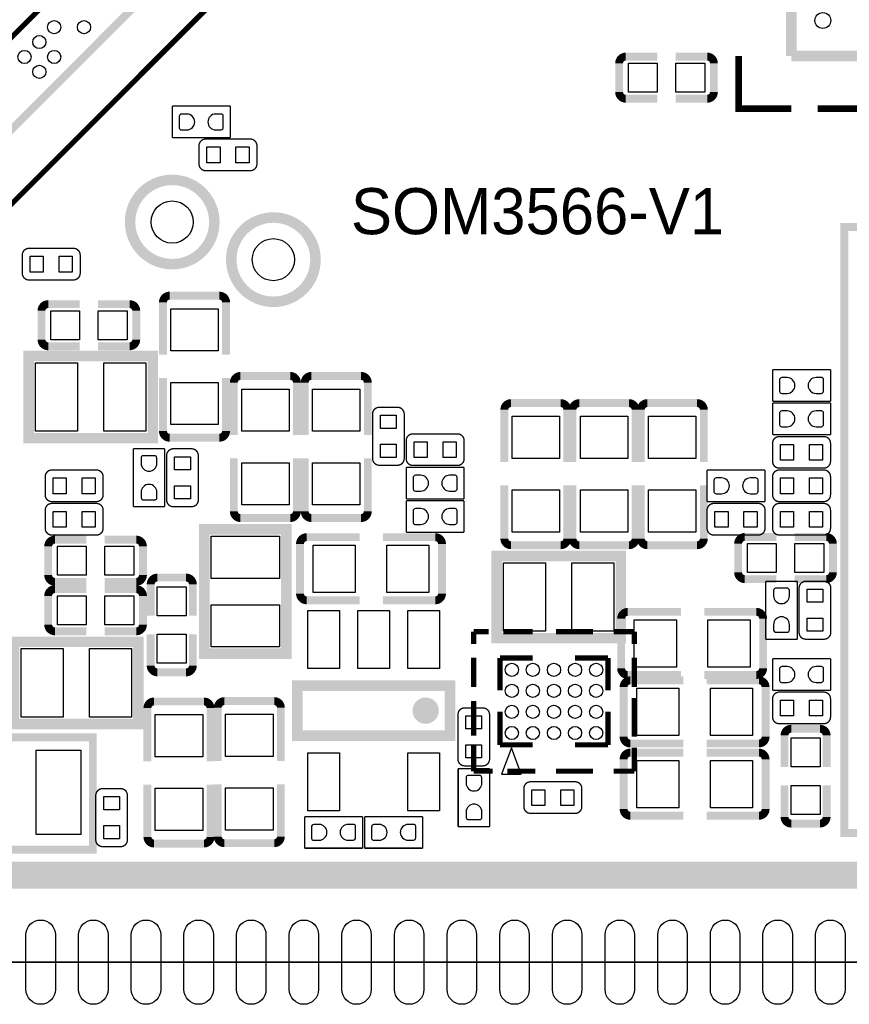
# Model space of a CAD drawing. Extents: x -1 to 126, y -1 to 41.
# Tile 3 of 13: x 17 to 33, y -1 to 18. Entities that reach past the tile are written whole.
import ezdxf

# ---------------------------------------------------------------- set-up
doc = ezdxf.new("R2010")
doc.units = 0
doc.header["$MEASUREMENT"] = 0
for name, color, linetype in [('OUTLINE', 6, 'CONTINUOUS'), ('SILKSCREEN_TOP', 7, 'CONTINUOUS'), ('TOP', 3, 'CONTINUOUS')]:
    doc.layers.add(name, color=color, linetype=linetype)

msp = doc.modelspace()

# ---------------------------------------------------------------- linework, layer by layer
at = {"layer": 'OUTLINE'}
msp.add_lwpolyline([(0, 0), (0, 40.005), (50.038, 40.005), (50.038, 0)], close=True, dxfattribs=at)
at = {"layer": 'SILKSCREEN_TOP'}
msp.add_lwpolyline([(0, 0), (50.038, 0), (50.038, 40.005), (0, 40.005), (0, 0)], dxfattribs=at)
for points, const_width in [([(1.651, 1.651), (48.387, 1.651), (48.387, 38.354), (1.651, 38.354), (1.651, 1.651)], 0.508), ([(31.757899, 17.199508), (31.757899, 32.199504)], 0.2), ([(27.055394, 25.915595), (16.095091, 14.955393)], 0.150089), ([(25.181509, 25.791897), (16.042208, 16.652494)], 0.100101), ([(28.115895, 25.562001), (16.095091, 13.541197)], 0.100101), ([(28.614903, 17.189399), (29.212591, 17.189399)], 0.150012), ([(30.160697, 17.189399), (29.563111, 17.189399)], 0.150012), ([(31.757899, 16.19951), (30.757901, 16.19951), (30.757901, 17.199508)], 0.127), ([(41.757905, 17.199508), (31.757899, 17.199508)], 0.2), ([(28.487903, 16.516096), (28.487903, 17.062399)], 0.150012), ([(30.287697, 17.062399), (30.287697, 16.516096)], 0.150012), ([(28.614903, 16.389096), (29.212591, 16.389096)], 0.150012), ([(30.160697, 16.389096), (29.563111, 16.389096)], 0.150012), ([(20.000112, 15.649194), (20.000112, 16.249193)], 0.0254), ([(20.000112, 16.249193), (21.099907, 16.249193)], 0.0254), ([(21.099907, 16.249193), (21.099907, 15.649194)], 0.0254), ([(32.257898, 16.19951), (33.257896, 16.19951)], 0.127), ([(21.099907, 15.649194), (20.000112, 15.649194)], 0.0254), ([(20.634503, 15.6242), (21.480602, 15.6242)], 0.0254), ([(20.507503, 15.150998), (20.507503, 15.4972)], 0.0254), ([(21.607602, 15.4972), (21.607602, 15.150998)], 0.0254), ([(21.480602, 15.023998), (20.634503, 15.023998)], 0.0254), ([(32.768311, 13.954303), (32.768311, 2.454097), (45.768489, 2.454097), (45.768489, 13.954303), (32.768311, 13.954303)], 0.151892), ([(17.277207, 13.549909), (18.123103, 13.549909)], 0.0254), ([(17.150207, 13.076707), (17.150207, 13.422909)], 0.0254), ([(18.250103, 13.422909), (18.250103, 13.076707)], 0.0254), ([(18.123103, 12.949707), (17.277207, 12.949707)], 0.0254), ([(19.949185, 12.651715), (20.893989, 12.651715)], 0.150089), ([(17.642103, 12.490704), (18.239689, 12.490704)], 0.150012), ([(19.187897, 12.490704), (18.590209, 12.490704)], 0.150012), ([(19.822185, 12.524715), (19.822185, 11.532108)], 0.150089), ([(21.020989, 12.524715), (21.020989, 11.532108)], 0.150089), ([(17.515103, 11.817401), (17.515103, 12.363704)], 0.150012), ([(19.314897, 12.363704), (19.314897, 11.817401)], 0.150012), ([(17.290009, 11.506987), (19.630009, 11.506987), (19.630009, 9.946996), (17.269993, 9.946996), (17.269993, 11.506987), (17.290009, 11.506987)], 0.2), ([(17.642103, 11.690401), (18.239689, 11.690401)], 0.150012), ([(19.187897, 11.690401), (18.590209, 11.690401)], 0.150012), ([(31.40329, 11.247399), (32.50311, 11.247399)], 0.0254), ([(31.40329, 10.647401), (31.40329, 11.247399)], 0.0254), ([(32.50311, 11.247399), (32.50311, 10.647401)], 0.0254), ([(19.822185, 10.081311), (19.822185, 11.090707)], 0.150089), ([(21.020989, 10.081311), (21.020989, 11.090707)], 0.150089), ([(21.168411, 11.000689), (21.168411, 10.008108)], 0.150089), ([(21.295411, 11.127689), (22.240189, 11.127689)], 0.150089), ([(22.367189, 11.000689), (22.367189, 10.008108)], 0.150089), ([(22.514611, 11.000689), (22.514611, 10.008108)], 0.150089), ([(22.641611, 11.127689), (23.586389, 11.127689)], 0.150089), ([(23.713389, 11.000689), (23.713389, 10.008108)], 0.150089), ([(26.434212, 10.611688), (27.37899, 10.611688)], 0.150089), ([(27.729612, 10.611688), (28.67439, 10.611688)], 0.150089), ([(29.025012, 10.611688), (29.96979, 10.611688)], 0.150089), ([(32.50311, 10.647401), (31.40329, 10.647401)], 0.0254), ([(23.931601, 10.532415), (24.277803, 10.532415)], 0.0254), ([(26.307212, 10.484688), (26.307212, 9.492107)], 0.150089), ([(27.50599, 10.484688), (27.50599, 9.492107)], 0.150089), ([(27.602612, 10.484688), (27.602612, 9.492107)], 0.150089), ([(28.80139, 10.484688), (28.80139, 9.492107)], 0.150089), ([(28.898012, 10.484688), (28.898012, 9.492107)], 0.150089), ([(30.09679, 10.484688), (30.09679, 9.492107)], 0.150089), ([(31.40329, 10.012401), (31.40329, 10.612399)], 0.0254), ([(31.40329, 10.612399), (32.50311, 10.612399)], 0.0254), ([(32.50311, 10.612399), (32.50311, 10.012401)], 0.0254), ([(23.804601, 9.559315), (23.804601, 10.405415)], 0.0254), ([(24.404803, 10.405415), (24.404803, 9.559315)], 0.0254), ([(20.893989, 9.954311), (19.949185, 9.954311)], 0.150089), ([(24.443715, 9.555023), (24.443715, 9.901225)], 0.0254), ([(24.570715, 10.028225), (25.416815, 10.028225)], 0.0254), ([(25.543815, 9.901225), (25.543815, 9.555023)], 0.0254), ([(32.50311, 10.012401), (31.40329, 10.012401)], 0.0254), ([(31.530011, 9.977603), (32.37611, 9.977603)], 0.0254), ([(19.258001, 8.64489), (19.258001, 9.74471)], 0.0254), ([(19.258001, 9.74471), (19.857999, 9.74471)], 0.0254), ([(19.857999, 9.74471), (19.857999, 8.64489)], 0.0254), ([(20.020001, 9.744989), (20.366203, 9.744989)], 0.0254), ([(31.403011, 9.504401), (31.403011, 9.850603)], 0.0254), ([(32.50311, 9.850603), (32.50311, 9.504401)], 0.0254), ([(19.893001, 8.77189), (19.893001, 9.617989)], 0.0254), ([(20.493203, 9.617989), (20.493203, 8.77189)], 0.0254), ([(21.168411, 8.557311), (21.168411, 9.566707)], 0.150089), ([(22.367189, 8.557311), (22.367189, 9.566707)], 0.150089), ([(22.514611, 8.557311), (22.514611, 9.566707)], 0.150089), ([(23.713389, 8.557311), (23.713389, 9.566707)], 0.150089), ([(17.71269, 9.342399), (18.558789, 9.342399)], 0.0254), ([(24.277803, 9.432315), (23.931601, 9.432315)], 0.0254), ([(24.443715, 8.793201), (24.443715, 9.393225)], 0.0254), ([(24.443715, 9.393225), (25.54351, 9.393225)], 0.0254), ([(25.416815, 9.428023), (24.570715, 9.428023)], 0.0254), ([(25.54351, 9.393225), (25.54351, 8.793201)], 0.0254), ([(30.15869, 9.342399), (31.258485, 9.342399)], 0.0254), ([(30.15869, 8.742401), (30.15869, 9.342399)], 0.0254), ([(31.258485, 9.342399), (31.258485, 8.742401)], 0.0254), ([(32.37611, 9.377401), (31.530011, 9.377401)], 0.0254), ([(31.530011, 9.342603), (32.37611, 9.342603)], 0.0254), ([(17.58569, 8.869197), (17.58569, 9.215399)], 0.0254), ([(18.685789, 9.215399), (18.685789, 8.869197)], 0.0254), ([(31.403011, 8.869401), (31.403011, 9.215603)], 0.0254), ([(32.50311, 9.215603), (32.50311, 8.869401)], 0.0254), ([(26.307212, 8.04131), (26.307212, 9.050706)], 0.150089), ([(27.50599, 8.04131), (27.50599, 9.050706)], 0.150089), ([(27.602612, 8.04131), (27.602612, 9.050706)], 0.150089), ([(28.80139, 8.04131), (28.80139, 9.050706)], 0.150089), ([(28.898012, 8.04131), (28.898012, 9.050706)], 0.150089), ([(30.09679, 8.04131), (30.09679, 9.050706)], 0.150089), ([(25.54351, 8.793201), (24.443715, 8.793201)], 0.0254), ([(18.558789, 8.742197), (17.71269, 8.742197)], 0.0254), ([(17.71269, 8.707399), (18.558789, 8.707399)], 0.0254), ([(19.857999, 8.64489), (19.258001, 8.64489)], 0.0254), ([(20.366203, 8.64489), (20.020001, 8.64489)], 0.0254), ([(24.443715, 8.758199), (25.54351, 8.758199)], 0.0254), ([(24.443715, 8.158201), (24.443715, 8.758199)], 0.0254), ([(25.54351, 8.758199), (25.54351, 8.158201)], 0.0254), ([(31.258485, 8.742401), (30.15869, 8.742401)], 0.0254), ([(30.285411, 8.707603), (31.13151, 8.707603)], 0.0254), ([(32.37611, 8.742401), (31.530011, 8.742401)], 0.0254), ([(31.530011, 8.707603), (32.37611, 8.707603)], 0.0254), ([(17.58569, 8.234197), (17.58569, 8.580399)], 0.0254), ([(18.685789, 8.580399), (18.685789, 8.234197)], 0.0254), ([(22.240189, 8.430311), (21.295411, 8.430311)], 0.150089), ([(23.586389, 8.430311), (22.641611, 8.430311)], 0.150089), ([(30.158411, 8.234401), (30.158411, 8.580603)], 0.0254), ([(31.25851, 8.580603), (31.25851, 8.234401)], 0.0254), ([(31.403011, 8.234401), (31.403011, 8.580603)], 0.0254), ([(32.50311, 8.580603), (32.50311, 8.234401)], 0.0254), ([(20.606791, 5.874995), (20.606791, 8.214995), (22.166809, 8.214995), (22.166809, 5.855005), (20.606791, 5.855005), (20.606791, 5.874995)], 0.2), ([(17.769103, 8.019999), (18.366791, 8.019999)], 0.150012), ([(18.558789, 8.107197), (17.71269, 8.107197)], 0.0254), ([(19.314897, 8.019999), (18.717311, 8.019999)], 0.150012), ([(22.552711, 8.066989), (23.562107, 8.066989)], 0.150089), ([(24.996089, 8.066989), (24.003508, 8.066989)], 0.150089), ([(25.54351, 8.158201), (24.443715, 8.158201)], 0.0254), ([(31.13151, 8.107401), (30.285411, 8.107401)], 0.0254), ([(30.875478, 8.071104), (31.473089, 8.071104)], 0.150012), ([(32.37611, 8.107401), (31.530011, 8.107401)], 0.0254), ([(32.421297, 8.071104), (31.823584, 8.071104)], 0.150012), ([(17.642103, 7.346696), (17.642103, 7.892999)], 0.150012), ([(19.441897, 7.892999), (19.441897, 7.346696)], 0.150012), ([(22.425711, 6.995211), (22.425711, 7.939989)], 0.150089), ([(25.123089, 7.939989), (25.123089, 6.995211)], 0.150089), ([(27.37899, 7.91431), (26.434212, 7.91431)], 0.150089), ([(28.67439, 7.91431), (27.729612, 7.91431)], 0.150089), ([(29.96979, 7.91431), (29.025012, 7.91431)], 0.150089), ([(30.748478, 7.397801), (30.748478, 7.944104)], 0.150012), ([(32.548297, 7.944104), (32.548297, 7.397801)], 0.150012), ([(28.499994, 6.15), (26.159993, 6.15), (26.159993, 7.709992), (28.520009, 7.709992), (28.520009, 6.15), (28.499994, 6.15)], 0.2), ([(17.769103, 7.219696), (18.366791, 7.219696)], 0.150012), ([(19.314897, 7.219696), (18.717311, 7.219696)], 0.150012), ([(19.716801, 7.300697), (20.263104, 7.300697)], 0.150012), ([(30.875478, 7.270801), (31.473089, 7.270801)], 0.150012), ([(32.421297, 7.270801), (31.823584, 7.270801)], 0.150012), ([(17.769103, 7.080199), (18.366791, 7.080199)], 0.150012), ([(19.314897, 7.080199), (18.717311, 7.080199)], 0.150012), ([(19.589801, 7.173697), (19.589801, 6.576111)], 0.150012), ([(20.390104, 7.173697), (20.390104, 6.576111)], 0.150012), ([(31.272175, 7.23011), (31.872199, 7.23011)], 0.0254), ([(31.272175, 6.13029), (31.272175, 7.23011)], 0.0254), ([(31.872199, 7.23011), (31.872199, 6.13029)], 0.0254), ([(31.907201, 6.25729), (31.907201, 7.103389)], 0.0254), ([(32.034201, 7.230389), (32.380403, 7.230389)], 0.0254), ([(32.507403, 7.103389), (32.507403, 6.25729)], 0.0254), ([(17.642103, 6.406896), (17.642103, 6.953199)], 0.150012), ([(19.441897, 6.953199), (19.441897, 6.406896)], 0.150012), ([(22.552711, 6.868211), (23.562107, 6.868211)], 0.150089), ([(24.996089, 6.868211), (24.003508, 6.868211)], 0.150089), ([(28.525902, 5.577611), (28.525902, 6.52239)], 0.150089), ([(28.652902, 6.64939), (29.662298, 6.64939)], 0.150089), ([(31.096306, 6.64939), (30.103699, 6.64939)], 0.150089), ([(31.223306, 6.52239), (31.223306, 5.577611)], 0.150089), ([(17.769103, 6.279896), (18.366791, 6.279896)], 0.150012), ([(19.314897, 6.279896), (18.717311, 6.279896)], 0.150012), ([(17.016197, 6.080811), (19.356197, 6.080811), (19.356197, 4.520794), (16.996207, 4.520794), (16.996207, 6.080811), (17.016197, 6.080811)], 0.2), ([(19.589801, 5.627903), (19.589801, 6.225591)], 0.150012), ([(20.390104, 5.627903), (20.390104, 6.225591)], 0.150012), ([(25.724993, 6.274994), (26.009194, 6.274994)], 0.1), ([(25.724993, 6.274994), (25.724993, 6.042304)], 0.1), ([(26.288797, 6.274994), (26.84559, 6.274994)], 0.1), ([(27.291106, 6.274994), (27.991105, 6.274994)], 0.1), ([(28.775, 6.274994), (28.382112, 6.274994)], 0.1), ([(28.775, 6.274994), (28.775, 6.042304)], 0.1), ([(31.872199, 6.13029), (31.272175, 6.13029)], 0.0254), ([(32.380403, 6.13029), (32.034201, 6.13029)], 0.0254), ([(25.724993, 5.221808), (25.724993, 5.778703)], 0.1), ([(26.224992, 5.774995), (26.224992, 5.16161)], 0.1), ([(26.224992, 5.774995), (26.842288, 5.774995)], 0.1), ([(28.275001, 5.774995), (27.648891, 5.774995)], 0.1), ([(28.275001, 5.774995), (28.275001, 5.16161)], 0.1), ([(28.775, 5.221808), (28.775, 5.778703)], 0.1), ([(31.40329, 5.161001), (31.40329, 5.760999)], 0.0254), ([(31.40329, 5.760999), (32.50311, 5.760999)], 0.0254), ([(32.50311, 5.760999), (32.50311, 5.161001)], 0.0254), ([(20.263104, 5.500903), (19.716801, 5.500903)], 0.150012), ([(28.652902, 5.450611), (29.662298, 5.450611)], 0.150089), ([(28.699511, 5.349189), (29.708907, 5.349189)], 0.150089), ([(31.096306, 5.450611), (30.103699, 5.450611)], 0.150089), ([(31.142889, 5.349189), (30.150308, 5.349189)], 0.150089), ([(22.37519, 5.250205), (25.27521, 5.250205), (25.27521, 4.300195), (22.37519, 4.300195), (22.37519, 5.250205)], 0.2), ([(28.572511, 4.277411), (28.572511, 5.222189)], 0.150089), ([(31.269889, 5.222189), (31.269889, 4.277411)], 0.150089), ([(28.775, 4.2831), (28.775, 5.015001)], 0.1), ([(32.50311, 5.161001), (31.40329, 5.161001)], 0.0254), ([(31.530011, 5.126203), (32.37611, 5.126203)], 0.0254), ([(19.527596, 4.821707), (19.527596, 3.812311)], 0.150089), ([(19.654596, 4.948707), (20.5994, 4.948707)], 0.150089), ([(20.7264, 4.821707), (20.7264, 3.812311)], 0.150089), ([(20.863585, 4.828515), (20.863585, 3.819119)], 0.150089), ([(20.990585, 4.955515), (21.935389, 4.955515)], 0.150089), ([(22.062389, 4.828515), (22.062389, 3.819119)], 0.150089), ([(25.724993, 4.298899), (25.724993, 4.954397)], 0.1), ([(31.403011, 4.653001), (31.403011, 4.999203)], 0.0254), ([(32.50311, 4.999203), (32.50311, 4.653001)], 0.0254), ([(25.426187, 3.853307), (25.426187, 4.699406)], 0.0254), ([(25.553187, 4.826406), (25.899389, 4.826406)], 0.0254), ([(26.026389, 4.699406), (26.026389, 3.853307)], 0.0254), ([(26.224992, 4.125011), (26.224992, 4.752696)], 0.1), ([(28.275001, 4.125011), (28.275001, 4.752696)], 0.1), ([(32.37611, 4.526001), (31.530011, 4.526001)], 0.0254), ([(31.756096, 4.430497), (32.302399, 4.430497)], 0.150012), ([(18.1864, 2.1336), (14.7066, 2.1336), (14.7066, 4.2672), (18.4912, 4.2672), (18.4912, 2.1336), (18.1864, 2.1336)], 0.150012), ([(31.629096, 4.303497), (31.629096, 3.705809)], 0.150012), ([(32.429399, 4.303497), (32.429399, 3.705809)], 0.150012), ([(25.724993, 3.625012), (25.724993, 4.136593)], 0.1), ([(26.224992, 4.125011), (26.842288, 4.125011)], 0.1), ([(28.275001, 4.125011), (27.648891, 4.125011)], 0.1), ([(28.699511, 4.150411), (29.708907, 4.150411)], 0.150089), ([(28.775, 3.625012), (28.775, 4.06941)], 0.1), ([(31.142889, 4.150411), (30.150308, 4.150411)], 0.150089), ([(28.572511, 2.905811), (28.572511, 3.850589)], 0.150089), ([(28.699511, 3.977589), (29.708907, 3.977589)], 0.150089), ([(31.142889, 3.977589), (30.150308, 3.977589)], 0.150089), ([(31.269889, 3.850589), (31.269889, 2.905811)], 0.150089), ([(25.899389, 3.726307), (25.553187, 3.726307)], 0.0254), ([(25.430175, 2.57429), (25.430175, 3.674085)], 0.0254), ([(25.430175, 3.674085), (26.030199, 3.674085)], 0.0254), ([(25.724993, 3.625012), (26.086105, 3.625012)], 0.1), ([(26.030199, 3.674085), (26.030199, 2.57429)], 0.0254), ([(26.895603, 3.625012), (26.362711, 3.625012)], 0.1), ([(27.291106, 3.625012), (27.991105, 3.625012)], 0.1), ([(28.775, 3.625012), (28.382112, 3.625012)], 0.1), ([(19.527596, 2.378304), (19.527596, 3.37091)], 0.150089), ([(20.7264, 2.378304), (20.7264, 3.37091)], 0.150089), ([(20.863585, 2.385111), (20.863585, 3.377717)], 0.150089), ([(22.062389, 2.385111), (22.062389, 3.377717)], 0.150089), ([(26.805585, 3.424403), (27.651685, 3.424403)], 0.0254), ([(31.629096, 2.757703), (31.629096, 3.355289)], 0.150012), ([(32.429399, 2.757703), (32.429399, 3.355289)], 0.150012), ([(18.546801, 2.32029), (18.546801, 3.166389)], 0.0254), ([(18.673801, 3.293389), (19.020003, 3.293389)], 0.0254), ([(19.147003, 3.166389), (19.147003, 2.32029)], 0.0254), ([(26.678585, 2.951201), (26.678585, 3.297403)], 0.0254), ([(27.778685, 3.297403), (27.778685, 2.951201)], 0.0254), ([(27.651685, 2.824201), (26.805585, 2.824201)], 0.0254), ([(28.699511, 2.778811), (29.708907, 2.778811)], 0.150089), ([(31.142889, 2.778811), (30.150308, 2.778811)], 0.150089), ([(22.51329, 2.163801), (22.51329, 2.763799)], 0.0254), ([(22.51329, 2.763799), (23.61311, 2.763799)], 0.0254), ([(23.61311, 2.763799), (23.61311, 2.163801)], 0.0254), ([(23.65629, 2.763799), (24.75611, 2.763799)], 0.0254), ([(23.65629, 2.163801), (23.65629, 2.763799)], 0.0254), ([(24.75611, 2.763799), (24.75611, 2.163801)], 0.0254), ([(32.302399, 2.630703), (31.756096, 2.630703)], 0.150012), ([(26.030199, 2.57429), (25.430175, 2.57429)], 0.0254), ([(20.5994, 2.251304), (19.654596, 2.251304)], 0.150089), ([(21.935389, 2.258111), (20.990585, 2.258111)], 0.150089), ([(19.020003, 2.19329), (18.673801, 2.19329)], 0.0254), ([(23.61311, 2.163801), (22.51329, 2.163801)], 0.0254), ([(24.75611, 2.163801), (23.65629, 2.163801)], 0.0254)]:
    msp.add_lwpolyline(points, dxfattribs=dict(at, const_width=const_width))
for points, const_width in [([(28.487903, 17.062399, -0.414331), (28.614903, 17.189399)], 0.150012), ([(30.160697, 17.189399, -0.414317), (30.287697, 17.062399)], 0.150012), ([(28.614903, 16.389096, -0.414267), (28.487903, 16.516096)], 0.150012), ([(30.287697, 16.516096, -0.414253), (30.160697, 16.389096)], 0.150012), ([(20.507503, 15.4972, -0.414193), (20.634503, 15.6242)], 0.0254), ([(21.480602, 15.6242, -0.414114), (21.607602, 15.4972)], 0.0254), ([(20.634503, 15.023998, -0.414274), (20.507503, 15.150998)], 0.0254), ([(21.607602, 15.150998, -0.414195), (21.480602, 15.023998)], 0.0254), ([(20.798409, 14.049197, -0.999997), (19.198387, 14.049197, -1.000003), (20.798409, 14.049197)], 0.2), ([(22.720198, 13.335, -1), (21.120202, 13.335, -1), (22.720198, 13.335)], 0.2), ([(17.150207, 13.422909, -0.414493), (17.277207, 13.549909)], 0.0254), ([(18.123103, 13.549909, -0.414406), (18.250103, 13.422909)], 0.0254), ([(17.277207, 12.949707, -0.414294), (17.150207, 13.076707)], 0.0254), ([(18.250103, 13.076707, -0.414208), (18.123103, 12.949707)], 0.0254), ([(19.822185, 12.524715, -0.414371), (19.949185, 12.651715)], 0.150089), ([(20.893989, 12.651715, -0.414392), (21.020989, 12.524715)], 0.150089), ([(17.515103, 12.363704, -0.414253), (17.642103, 12.490704)], 0.150012), ([(19.187897, 12.490704, -0.414253), (19.314897, 12.363704)], 0.150012), ([(17.642103, 11.690401, -0.414331), (17.515103, 11.817401)], 0.150012), ([(19.314897, 11.817401, -0.414331), (19.187897, 11.690401)], 0.150012), ([(21.168411, 11.000689, -0.414465), (21.295411, 11.127689)], 0.150089), ([(22.240189, 11.127689, -0.414481), (22.367189, 11.000689)], 0.150089), ([(22.514611, 11.000689, -0.414481), (22.641611, 11.127689)], 0.150089), ([(23.586389, 11.127689, -0.414448), (23.713389, 11.000689)], 0.150089), ([(26.307212, 10.484688, -0.414458), (26.434212, 10.611688)], 0.150089), ([(27.37899, 10.611688, -0.41437), (27.50599, 10.484688)], 0.150089), ([(27.602612, 10.484688, -0.414439), (27.729612, 10.611688)], 0.150089), ([(28.67439, 10.611688, -0.41437), (28.80139, 10.484688)], 0.150089), ([(28.898012, 10.484688, -0.414423), (29.025012, 10.611688)], 0.150089), ([(29.96979, 10.611688, -0.414386), (30.09679, 10.484688)], 0.150089), ([(23.804601, 10.405415, -0.414096), (23.931601, 10.532415)], 0.0254), ([(24.277803, 10.532415, -0.414213), (24.404803, 10.405415)], 0.0254), ([(19.949185, 9.954311, -0.414414), (19.822185, 10.081311)], 0.150089), ([(21.020989, 10.081311, -0.414418), (20.893989, 9.954311)], 0.150089), ([(24.443715, 9.901225, -0.414175), (24.570715, 10.028225)], 0.0254), ([(25.416815, 10.028225, -0.414096), (25.543815, 9.901225)], 0.0254), ([(31.403011, 9.850603, -0.414231), (31.530011, 9.977603)], 0.0254), ([(32.37611, 9.977603, -0.41427), (32.50311, 9.850603)], 0.0254), ([(19.893001, 9.617989, -0.414135), (20.020001, 9.744989)], 0.0254), ([(20.366203, 9.744989, -0.414214), (20.493203, 9.617989)], 0.0254), ([(23.931601, 9.432315, -0.414175), (23.804601, 9.559315)], 0.0254), ([(24.404803, 9.559315, -0.414292), (24.277803, 9.432315)], 0.0254), ([(24.570715, 9.428023, -0.414292), (24.443715, 9.555023)], 0.0254), ([(25.543815, 9.555023, -0.414214), (25.416815, 9.428023)], 0.0254), ([(17.58569, 9.215399, -0.414175), (17.71269, 9.342399)], 0.0254), ([(18.558789, 9.342399, -0.414135), (18.685789, 9.215399)], 0.0254), ([(31.530011, 9.377401, -0.414118), (31.403011, 9.504401)], 0.0254), ([(31.403011, 9.215603, -0.414231), (31.530011, 9.342603)], 0.0254), ([(32.50311, 9.504401, -0.414157), (32.37611, 9.377401)], 0.0254), ([(32.37611, 9.342603, -0.41427), (32.50311, 9.215603)], 0.0254), ([(17.71269, 8.742197, -0.414253), (17.58569, 8.869197)], 0.0254), ([(18.685789, 8.869197, -0.414214), (18.558789, 8.742197)], 0.0254), ([(20.020001, 8.64489, -0.414175), (19.893001, 8.77189)], 0.0254), ([(20.493203, 8.77189, -0.414253), (20.366203, 8.64489)], 0.0254), ([(31.530011, 8.742401, -0.414118), (31.403011, 8.869401)], 0.0254), ([(32.50311, 8.869401, -0.414157), (32.37611, 8.742401)], 0.0254), ([(17.58569, 8.580399, -0.414175), (17.71269, 8.707399)], 0.0254), ([(18.558789, 8.707399, -0.414135), (18.685789, 8.580399)], 0.0254), ([(21.295411, 8.430311, -0.414398), (21.168411, 8.557311)], 0.150089), ([(22.367189, 8.557311, -0.414431), (22.240189, 8.430311)], 0.150089), ([(22.641611, 8.430311, -0.414448), (22.514611, 8.557311)], 0.150089), ([(23.713389, 8.557311, -0.414465), (23.586389, 8.430311)], 0.150089), ([(30.158411, 8.580603, -0.414184), (30.285411, 8.707603)], 0.0254), ([(31.13151, 8.707603, -0.414256), (31.25851, 8.580603)], 0.0254), ([(31.403011, 8.580603, -0.414231), (31.530011, 8.707603)], 0.0254), ([(32.37611, 8.707603, -0.41427), (32.50311, 8.580603)], 0.0254), ([(17.71269, 8.107197, -0.414253), (17.58569, 8.234197)], 0.0254), ([(18.685789, 8.234197, -0.414214), (18.558789, 8.107197)], 0.0254), ([(30.285411, 8.107401, -0.414132), (30.158411, 8.234401)], 0.0254), ([(31.25851, 8.234401, -0.414204), (31.13151, 8.107401)], 0.0254), ([(31.530011, 8.107401, -0.414118), (31.403011, 8.234401)], 0.0254), ([(32.50311, 8.234401, -0.414157), (32.37611, 8.107401)], 0.0254), ([(17.642103, 7.892999, -0.414331), (17.769103, 8.019999)], 0.150012), ([(19.314897, 8.019999, -0.414331), (19.441897, 7.892999)], 0.150012), ([(22.425711, 7.939989, -0.414465), (22.552711, 8.066989)], 0.150089), ([(24.996089, 8.066989, -0.414465), (25.123089, 7.939989)], 0.150089), ([(26.434212, 7.91431, -0.41437), (26.307212, 8.04131)], 0.150089), ([(27.50599, 8.04131, -0.41435), (27.37899, 7.91431)], 0.150089), ([(27.729612, 7.91431, -0.41437), (27.602612, 8.04131)], 0.150089), ([(28.80139, 8.04131, -0.41435), (28.67439, 7.91431)], 0.150089), ([(29.025012, 7.91431, -0.414386), (28.898012, 8.04131)], 0.150089), ([(30.09679, 8.04131, -0.414415), (29.96979, 7.91431)], 0.150089), ([(30.748478, 7.944104, -0.414237), (30.875478, 8.071104)], 0.150012), ([(32.421297, 8.071104, -0.414237), (32.548297, 7.944104)], 0.150012), ([(17.769103, 7.219696, -0.414253), (17.642103, 7.346696)], 0.150012), ([(19.441897, 7.346696, -0.414253), (19.314897, 7.219696)], 0.150012), ([(19.589801, 7.173697, -0.414331), (19.716801, 7.300697)], 0.150012), ([(20.263104, 7.300697, -0.414253), (20.390104, 7.173697)], 0.150012), ([(30.875478, 7.270801, -0.414307), (30.748478, 7.397801)], 0.150012), ([(32.548297, 7.397801, -0.414307), (32.421297, 7.270801)], 0.150012), ([(17.642103, 6.953199, -0.414331), (17.769103, 7.080199)], 0.150012), ([(19.314897, 7.080199, -0.414331), (19.441897, 6.953199)], 0.150012), ([(31.907201, 7.103389, -0.414114), (32.034201, 7.230389)], 0.0254), ([(32.380403, 7.230389, -0.414197), (32.507403, 7.103389)], 0.0254), ([(22.552711, 6.868211, -0.414415), (22.425711, 6.995211)], 0.150089), ([(25.123089, 6.995211, -0.414448), (24.996089, 6.868211)], 0.150089), ([(28.525902, 6.52239, -0.414372), (28.652902, 6.64939)], 0.150089), ([(31.096306, 6.64939, -0.41436), (31.223306, 6.52239)], 0.150089), ([(17.769103, 6.279896, -0.414253), (17.642103, 6.406896)], 0.150012), ([(19.441897, 6.406896, -0.414253), (19.314897, 6.279896)], 0.150012), ([(32.034201, 6.13029, -0.414191), (31.907201, 6.25729)], 0.0254), ([(32.507403, 6.25729, -0.414274), (32.380403, 6.13029)], 0.0254), ([(19.716801, 5.500903, -0.414331), (19.589801, 5.627903)], 0.150012), ([(20.390104, 5.627903, -0.414253), (20.263104, 5.500903)], 0.150012), ([(28.652902, 5.450611, -0.414373), (28.525902, 5.577611)], 0.150089), ([(31.223306, 5.577611, -0.414346), (31.096306, 5.450611)], 0.150089), ([(28.572511, 5.222189, -0.414403), (28.699511, 5.349189)], 0.150089), ([(31.142889, 5.349189, -0.41437), (31.269889, 5.222189)], 0.150089), ([(31.403011, 4.999203, -0.414214), (31.530011, 5.126203)], 0.0254), ([(32.37611, 5.126203, -0.414253), (32.50311, 4.999203)], 0.0254), ([(19.527596, 4.821707, -0.414319), (19.654596, 4.948707)], 0.150089), ([(20.5994, 4.948707, -0.414342), (20.7264, 4.821707)], 0.150089), ([(20.863585, 4.828515, -0.414299), (20.990585, 4.955515)], 0.150089), ([(21.935389, 4.955515, -0.414313), (22.062389, 4.828515)], 0.150089), ([(24.938203, 4.774209, 1.000026), (24.68819, 4.774184, 0.999974), (24.938203, 4.774209)], 0.250012), ([(25.426187, 4.699406, -0.414089), (25.553187, 4.826406)], 0.0254), ([(25.899389, 4.826406, -0.414208), (26.026389, 4.699406)], 0.0254), ([(31.530011, 4.526001, -0.414135), (31.403011, 4.653001)], 0.0254), ([(31.629096, 4.303497, -0.414253), (31.756096, 4.430497)], 0.150012), ([(32.302399, 4.430497, -0.414331), (32.429399, 4.303497)], 0.150012), ([(32.50311, 4.653001, -0.414175), (32.37611, 4.526001)], 0.0254), ([(28.699511, 4.150411, -0.41437), (28.572511, 4.277411)], 0.150089), ([(31.269889, 4.277411, -0.414353), (31.142889, 4.150411)], 0.150089), ([(28.572511, 3.850589, -0.414403), (28.699511, 3.977589)], 0.150089), ([(31.142889, 3.977589, -0.41437), (31.269889, 3.850589)], 0.150089), ([(25.553187, 3.726307, -0.41418), (25.426187, 3.853307)], 0.0254), ([(26.026389, 3.853307, -0.414299), (25.899389, 3.726307)], 0.0254), ([(26.678585, 3.297403, -0.414179), (26.805585, 3.424403)], 0.0254), ([(27.651685, 3.424403, -0.414268), (27.778685, 3.297403)], 0.0254), ([(18.546801, 3.166389, -0.414135), (18.673801, 3.293389)], 0.0254), ([(19.020003, 3.293389, -0.414214), (19.147003, 3.166389)], 0.0254), ([(26.805585, 2.824201, -0.41412), (26.678585, 2.951201)], 0.0254), ([(27.778685, 2.951201, -0.414209), (27.651685, 2.824201)], 0.0254), ([(28.699511, 2.778811, -0.41437), (28.572511, 2.905811)], 0.150089), ([(31.269889, 2.905811, -0.41437), (31.142889, 2.778811)], 0.150089), ([(31.756096, 2.630703, -0.414253), (31.629096, 2.757703)], 0.150012), ([(32.429399, 2.757703, -0.414331), (32.302399, 2.630703)], 0.150012), ([(19.654596, 2.251304, -0.414448), (19.527596, 2.378304)], 0.150089), ([(20.7264, 2.378304, -0.414326), (20.5994, 2.251304)], 0.150089), ([(20.990585, 2.258111, -0.414332), (20.863585, 2.385111)], 0.150089), ([(22.062389, 2.385111, -0.414296), (21.935389, 2.258111)], 0.150089), ([(18.673801, 2.19329, -0.414175), (18.546801, 2.32029)], 0.0254), ([(19.147003, 2.32029, -0.414253), (19.020003, 2.19329)], 0.0254)]:
    msp.add_lwpolyline(points, format="xyb", dxfattribs=dict(at, const_width=const_width))
msp.add_lwpolyline([(26.253084, 3.566465), (26.62997, 3.566465), (26.441527, 4.069004)], close=True, dxfattribs=at)
at = {"layer": 'TOP'}
for points in [[(28.662706, 16.514394), (28.662706, 17.064406), (29.212718, 17.064406), (29.212718, 16.514394)], [(29.562882, 16.514394), (29.562882, 17.064406), (30.112894, 17.064406), (30.112894, 16.514394)], [(20.657312, 15.174189), (20.657312, 15.474188), (20.907223, 15.474188), (20.907223, 15.174189)], [(21.207527, 15.174189), (21.207527, 15.474188), (21.457437, 15.474188), (21.457437, 15.174189)], [(17.299915, 13.099999), (17.299915, 13.399999), (17.549825, 13.399999), (17.549825, 13.099999)], [(17.850129, 13.099999), (17.850129, 13.399999), (18.10004, 13.399999), (18.10004, 13.099999)], [(18.239918, 12.365406), (18.239918, 11.815394), (17.689906, 11.815394), (17.689906, 12.365406)], [(19.140094, 12.365406), (19.140094, 11.815394), (18.590082, 11.815394), (18.590082, 12.365406)], [(20.871599, 11.602999), (19.971601, 11.602999), (19.971601, 12.402998), (20.871599, 12.402998)], [(17.399991, 10.076993), (17.399991, 11.37699), (18.199989, 11.37699), (18.199989, 10.076993)], [(18.699988, 10.076993), (18.699988, 11.37699), (19.499986, 11.37699), (19.499986, 10.076993)], [(20.871599, 10.203002), (19.971601, 10.203002), (19.971601, 11.003001), (20.871599, 11.003001)], [(22.217799, 10.078999), (21.317801, 10.078999), (21.317801, 10.878998), (22.217799, 10.878998)], [(23.563999, 10.078999), (22.664001, 10.078999), (22.664001, 10.878998), (23.563999, 10.878998)], [(24.2546, 10.132352), (23.9546, 10.132352), (23.9546, 10.382263), (24.2546, 10.382263)], [(27.3566, 9.562998), (26.456602, 9.562998), (26.456602, 10.362997), (27.3566, 10.362997)], [(28.652, 9.562998), (27.752002, 9.562998), (27.752002, 10.362997), (28.652, 10.362997)], [(29.9474, 9.562998), (29.047402, 9.562998), (29.047402, 10.362997), (29.9474, 10.362997)], [(24.2546, 9.582137), (23.9546, 9.582137), (23.9546, 9.832048), (24.2546, 9.832048)], [(24.593525, 9.578188), (24.593525, 9.878187), (24.843435, 9.878187), (24.843435, 9.578188)], [(25.143739, 9.578188), (25.143739, 9.878187), (25.39365, 9.878187), (25.39365, 9.578188)], [(31.803048, 9.8274), (31.803048, 9.5274), (31.553137, 9.5274), (31.553137, 9.8274)], [(32.353263, 9.8274), (32.353263, 9.5274), (32.103352, 9.5274), (32.103352, 9.8274)], [(20.343, 9.344952), (20.043, 9.344952), (20.043, 9.594863), (20.343, 9.594863)], [(22.217799, 8.679002), (21.317801, 8.679002), (21.317801, 9.479001), (22.217799, 9.479001)], [(23.563999, 8.679002), (22.664001, 8.679002), (22.664001, 9.479001), (23.563999, 9.479001)], [(17.735525, 8.892388), (17.735525, 9.192387), (17.985435, 9.192387), (17.985435, 8.892388)], [(18.285739, 8.892388), (18.285739, 9.192387), (18.53565, 9.192387), (18.53565, 8.892388)], [(31.803048, 9.1924), (31.803048, 8.8924), (31.553137, 8.8924), (31.553137, 9.1924)], [(32.353263, 9.1924), (32.353263, 8.8924), (32.103352, 8.8924), (32.103352, 9.1924)], [(20.343, 8.794737), (20.043, 8.794737), (20.043, 9.044648), (20.343, 9.044648)], [(27.3566, 8.163001), (26.456602, 8.163001), (26.456602, 8.963), (27.3566, 8.963)], [(28.652, 8.163001), (27.752002, 8.163001), (27.752002, 8.963), (28.652, 8.963)], [(29.9474, 8.163001), (29.047402, 8.163001), (29.047402, 8.963), (29.9474, 8.963)], [(17.735525, 8.257388), (17.735525, 8.557387), (17.985435, 8.557387), (17.985435, 8.257388)], [(18.285739, 8.257388), (18.285739, 8.557387), (18.53565, 8.557387), (18.53565, 8.257388)], [(30.558448, 8.5574), (30.558448, 8.2574), (30.308537, 8.2574), (30.308537, 8.5574)], [(31.108663, 8.5574), (31.108663, 8.2574), (30.858752, 8.2574), (30.858752, 8.5574)], [(31.803048, 8.5574), (31.803048, 8.2574), (31.553137, 8.2574), (31.553137, 8.5574)], [(32.353263, 8.5574), (32.353263, 8.2574), (32.103352, 8.2574), (32.103352, 8.5574)], [(22.036799, 7.284999), (20.736801, 7.284999), (20.736801, 8.084998), (22.036799, 8.084998)], [(17.816906, 7.344994), (17.816906, 7.895006), (18.366918, 7.895006), (18.366918, 7.344994)], [(18.717082, 7.344994), (18.717082, 7.895006), (19.267094, 7.895006), (19.267094, 7.344994)], [(22.674402, 7.017588), (22.674402, 7.917586), (23.474401, 7.917586), (23.474401, 7.017588)], [(24.074399, 7.017588), (24.074399, 7.917586), (24.874398, 7.917586), (24.874398, 7.017588)], [(31.473318, 7.945806), (31.473318, 7.395794), (30.923306, 7.395794), (30.923306, 7.945806)], [(32.373494, 7.945806), (32.373494, 7.395794), (31.823482, 7.395794), (31.823482, 7.945806)], [(27.089989, 7.580008), (27.089989, 6.28001), (26.289991, 6.28001), (26.289991, 7.580008)], [(28.389986, 7.580008), (28.389986, 6.28001), (27.589988, 6.28001), (27.589988, 7.580008)], [(20.264806, 6.575882), (19.714794, 6.575882), (19.714794, 7.125894), (20.264806, 7.125894)], [(17.816906, 6.405194), (17.816906, 6.955206), (18.366918, 6.955206), (18.366918, 6.405194)], [(18.717082, 6.405194), (18.717082, 6.955206), (19.267094, 6.955206), (19.267094, 6.405194)], [(32.3572, 6.830352), (32.0572, 6.830352), (32.0572, 7.080263), (32.3572, 7.080263)], [(22.036799, 5.985002), (20.736801, 5.985002), (20.736801, 6.785), (22.036799, 6.785)], [(22.57519, 6.675209), (23.175189, 6.675209), (23.175189, 5.575211), (22.57519, 5.575211)], [(23.525201, 6.675209), (24.125199, 6.675209), (24.125199, 5.575211), (23.525201, 5.575211)], [(24.475211, 6.675209), (25.07521, 6.675209), (25.07521, 5.575211), (24.475211, 5.575211)], [(28.774593, 5.599989), (28.774593, 6.499987), (29.574592, 6.499987), (29.574592, 5.599989)], [(30.17459, 5.599989), (30.17459, 6.499987), (30.974589, 6.499987), (30.974589, 5.599989)], [(32.3572, 6.280137), (32.0572, 6.280137), (32.0572, 6.530048), (32.3572, 6.530048)], [(20.264806, 5.675706), (19.714794, 5.675706), (19.714794, 6.225718), (20.264806, 6.225718)], [(17.126204, 4.650791), (17.126204, 5.950788), (17.926202, 5.950788), (17.926202, 4.650791)], [(18.426201, 4.650791), (18.426201, 5.950788), (19.2262, 5.950788), (19.2262, 4.650791)], [(28.821202, 4.299788), (28.821202, 5.199786), (29.621201, 5.199786), (29.621201, 4.299788)], [(30.221199, 4.299788), (30.221199, 5.199786), (31.021198, 5.199786), (31.021198, 4.299788)], [(31.803048, 4.976), (31.803048, 4.676), (31.553137, 4.676), (31.553137, 4.976)], [(32.353263, 4.976), (32.353263, 4.676), (32.103352, 4.676), (32.103352, 4.976)], [(19.677012, 4.699991), (20.57701, 4.699991), (20.57701, 3.899992), (19.677012, 3.899992)], [(21.013001, 4.706798), (21.912999, 4.706798), (21.912999, 3.906799), (21.013001, 3.906799)], [(25.876212, 4.426344), (25.576213, 4.426344), (25.576213, 4.676254), (25.876212, 4.676254)], [(25.876212, 3.876129), (25.576213, 3.876129), (25.576213, 4.12604), (25.876212, 4.12604)], [(31.754394, 4.255694), (32.304406, 4.255694), (32.304406, 3.705682), (31.754394, 3.705682)], [(18.261114, 4.025798), (18.261114, 2.425802), (17.411103, 2.425802), (17.411103, 4.025798)], [(22.57519, 3.975189), (23.175189, 3.975189), (23.175189, 2.875191), (22.57519, 2.875191)], [(24.475211, 3.975189), (25.07521, 3.975189), (25.07521, 2.875191), (24.475211, 2.875191)], [(28.821202, 2.928188), (28.821202, 3.828186), (29.621201, 3.828186), (29.621201, 2.928188)], [(30.221199, 2.928188), (30.221199, 3.828186), (31.021198, 3.828186), (31.021198, 2.928188)], [(19.677012, 3.299993), (20.57701, 3.299993), (20.57701, 2.499995), (19.677012, 2.499995)], [(21.013001, 3.306801), (21.912999, 3.306801), (21.912999, 2.506802), (21.013001, 2.506802)], [(27.078648, 3.2742), (27.078648, 2.9742), (26.828737, 2.9742), (26.828737, 3.2742)], [(27.628863, 3.2742), (27.628863, 2.9742), (27.378952, 2.9742), (27.378952, 3.2742)], [(31.754394, 3.355518), (32.304406, 3.355518), (32.304406, 2.805506), (31.754394, 2.805506)], [(18.9968, 2.893352), (18.6968, 2.893352), (18.6968, 3.143263), (18.9968, 3.143263)], [(18.9968, 2.343137), (18.6968, 2.343137), (18.6968, 2.593048), (18.9968, 2.593048)]]:
    msp.add_lwpolyline(points, close=True, dxfattribs=at)
for points in [[(20.27489, 16.099282), (20.17329, 16.099282, 0.376179), (20.130795, 16.050793), (20.130795, 15.834893, 0.366061), (20.17329, 15.799105), (20.27489, 15.799105, 0.999182)], [(20.825104, 15.799105), (20.926704, 15.799105, 0.376179), (20.969199, 15.847593), (20.969199, 16.063493, 0.366061), (20.926704, 16.099282), (20.825104, 16.099282, 0.999182)], [(31.678093, 11.097489), (31.576493, 11.097489, 0.376179), (31.533998, 11.049), (31.533998, 10.8331, 0.366061), (31.576493, 10.797311), (31.678093, 10.797311, 0.999182)], [(32.228307, 10.797311), (32.329907, 10.797311, 0.376179), (32.372402, 10.8458), (32.372402, 11.0617, 0.366061), (32.329907, 11.097489), (32.228307, 11.097489, 0.999182)], [(31.678093, 10.462489), (31.576493, 10.462489, 0.376179), (31.533998, 10.414), (31.533998, 10.1981, 0.366061), (31.576493, 10.162311), (31.678093, 10.162311, 0.999182)], [(32.228307, 10.162311), (32.329907, 10.162311, 0.376179), (32.372402, 10.2108), (32.372402, 10.4267, 0.366061), (32.329907, 10.462489), (32.228307, 10.462489, 0.999182)], [(19.708089, 9.469907), (19.708089, 9.571507, 0.376179), (19.6596, 9.614002), (19.4437, 9.614002, 0.366061), (19.407911, 9.571507), (19.407911, 9.469907, 0.999182)], [(24.718493, 9.243289), (24.616893, 9.243289, 0.376179), (24.574398, 9.1948), (24.574398, 8.9789, 0.366061), (24.616893, 8.943111), (24.718493, 8.943111, 0.999182)], [(25.268707, 8.943111), (25.370307, 8.943111, 0.376179), (25.412802, 8.9916), (25.412802, 9.2075, 0.366061), (25.370307, 9.243289), (25.268707, 9.243289, 0.999182)], [(30.433493, 9.192489), (30.331893, 9.192489, 0.376179), (30.289398, 9.144), (30.289398, 8.9281, 0.366061), (30.331893, 8.892311), (30.433493, 8.892311, 0.999182)], [(30.983707, 8.892311), (31.085307, 8.892311, 0.376179), (31.127802, 8.9408), (31.127802, 9.1567, 0.366061), (31.085307, 9.192489), (30.983707, 9.192489, 0.999182)], [(19.407911, 8.919693), (19.407911, 8.818093, 0.376179), (19.4564, 8.775598), (19.6723, 8.775598, 0.366061), (19.708089, 8.818093), (19.708089, 8.919693, 0.999182)], [(24.718493, 8.608289), (24.616893, 8.608289, 0.376179), (24.574398, 8.5598), (24.574398, 8.3439, 0.366061), (24.616893, 8.308111), (24.718493, 8.308111, 0.999182)], [(25.268707, 8.308111), (25.370307, 8.308111, 0.376179), (25.412802, 8.3566), (25.412802, 8.5725, 0.366061), (25.370307, 8.608289), (25.268707, 8.608289, 0.999182)], [(31.722289, 6.955307), (31.722289, 7.056907, 0.376179), (31.6738, 7.099402), (31.4579, 7.099402, 0.366061), (31.422111, 7.056907), (31.422111, 6.955307, 0.999182)], [(31.422111, 6.405093), (31.422111, 6.303493, 0.376179), (31.4706, 6.260998), (31.6865, 6.260998, 0.366061), (31.722289, 6.303493), (31.722289, 6.405093, 0.999182)], [(31.678093, 5.611089), (31.576493, 5.611089, 0.376179), (31.533998, 5.5626), (31.533998, 5.3467, 0.366061), (31.576493, 5.310911), (31.678093, 5.310911, 0.999182)], [(32.228307, 5.310911), (32.329907, 5.310911, 0.376179), (32.372402, 5.3594), (32.372402, 5.5753, 0.366061), (32.329907, 5.611089), (32.228307, 5.611089, 0.999182)], [(25.880289, 3.399307), (25.880289, 3.500907, 0.376179), (25.8318, 3.543402), (25.6159, 3.543402, 0.366061), (25.580111, 3.500907), (25.580111, 3.399307, 0.999182)], [(25.580111, 2.849093), (25.580111, 2.747493, 0.376179), (25.6286, 2.704998), (25.8445, 2.704998, 0.366061), (25.880289, 2.747493), (25.880289, 2.849093, 0.999182)], [(22.788093, 2.613889), (22.686493, 2.613889, 0.376179), (22.643998, 2.5654), (22.643998, 2.3495, 0.366061), (22.686493, 2.313711), (22.788093, 2.313711, 0.999182)], [(23.338307, 2.313711), (23.439907, 2.313711, 0.376179), (23.482402, 2.3622), (23.482402, 2.5781, 0.366061), (23.439907, 2.613889), (23.338307, 2.613889, 0.999182)], [(23.931093, 2.613889), (23.829493, 2.613889, 0.376179), (23.786998, 2.5654), (23.786998, 2.3495, 0.366061), (23.829493, 2.313711), (23.931093, 2.313711, 0.999182)], [(24.481307, 2.313711), (24.582907, 2.313711, 0.376179), (24.625402, 2.3622), (24.625402, 2.5781, 0.366061), (24.582907, 2.613889), (24.481307, 2.613889, 0.999182)], [(17.779492, 0.520598), (17.779492, -0.520598, -1), (17.220692, -0.520598), (17.220692, 0.520598, -1)], [(18.77949, 0.520598), (18.77949, -0.520598, -1), (18.22069, -0.520598), (18.22069, 0.520598, -1)], [(19.779488, 0.520598), (19.779488, -0.520598, -1), (19.220688, -0.520598), (19.220688, 0.520598, -1)], [(20.779511, 0.520598), (20.779511, -0.520598, -1), (20.220711, -0.520598), (20.220711, 0.520598, -1)], [(21.779509, 0.520598), (21.779509, -0.520598, -1), (21.220709, -0.520598), (21.220709, 0.520598, -1)], [(22.779507, 0.520598), (22.779507, -0.520598, -1), (22.220707, -0.520598), (22.220707, 0.520598, -1)], [(23.779505, 0.520598), (23.779505, -0.520598, -1), (23.220705, -0.520598), (23.220705, 0.520598, -1)], [(24.779503, 0.520598), (24.779503, -0.520598, -1), (24.220703, -0.520598), (24.220703, 0.520598, -1)], [(25.779501, 0.520598), (25.779501, -0.520598, -1), (25.220701, -0.520598), (25.220701, 0.520598, -1)], [(26.779499, 0.520598), (26.779499, -0.520598, -1), (26.220699, -0.520598), (26.220699, 0.520598, -1)], [(27.779497, 0.520598), (27.779497, -0.520598, -1), (27.220697, -0.520598), (27.220697, 0.520598, -1)], [(28.779495, 0.520598), (28.779495, -0.520598, -1), (28.220695, -0.520598), (28.220695, 0.520598, -1)], [(29.779493, 0.520598), (29.779493, -0.520598, -1), (29.220693, -0.520598), (29.220693, 0.520598, -1)], [(30.779491, 0.520598), (30.779491, -0.520598, -1), (30.220691, -0.520598), (30.220691, 0.520598, -1)], [(31.779489, 0.520598), (31.779489, -0.520598, -1), (31.220689, -0.520598), (31.220689, 0.520598, -1)], [(32.779487, 0.520598), (32.779487, -0.520598, -1), (32.220687, -0.520598), (32.220687, 0.520598, -1)]]:
    msp.add_lwpolyline(points, format="xyb", close=True, dxfattribs=at)
for centre, radius in [((32.357898, 17.874488), 0.15), ((17.757064, 17.748479), 0.124955), ((18.322823, 17.748428), 0.124955), ((17.474159, 17.465573), 0.124955), ((17.19133, 17.182744), 0.124955), ((17.757064, 17.182668), 0.124955), ((17.474209, 16.899839), 0.124955), ((19.998411, 14.049197), 0.399999), ((21.9202, 13.335), 0.399999), ((26.449909, 5.5499), 0.125006), ((26.85001, 5.5499), 0.125006), ((27.250009, 5.5499), 0.125006), ((27.650008, 5.5499), 0.125006), ((28.050109, 5.5499), 0.125006), ((26.449909, 5.149901), 0.125006), ((26.85001, 5.149901), 0.125006), ((27.250009, 5.149901), 0.125006), ((27.650008, 5.149901), 0.125006), ((28.050109, 5.149901), 0.125006), ((26.449909, 4.750105), 0.125006), ((26.85001, 4.750105), 0.125006), ((27.250009, 4.750105), 0.125006), ((27.650008, 4.750105), 0.125006), ((28.050109, 4.750105), 0.125006), ((26.449909, 4.350106), 0.125006), ((26.85001, 4.350106), 0.125006), ((27.250009, 4.350106), 0.125006), ((27.650008, 4.350106), 0.125006), ((28.050109, 4.350106), 0.125006)]:
    msp.add_circle(centre, radius, dxfattribs=at)

# ---------------------------------------------------------------- texts
at = {"layer": 'SILKSCREEN_TOP'}
msp.add_text('SOM3566-V1', height=0.875005, dxfattribs=at).set_placement((23.3934, 13.8176))

doc.saveas('drawing.dxf')
